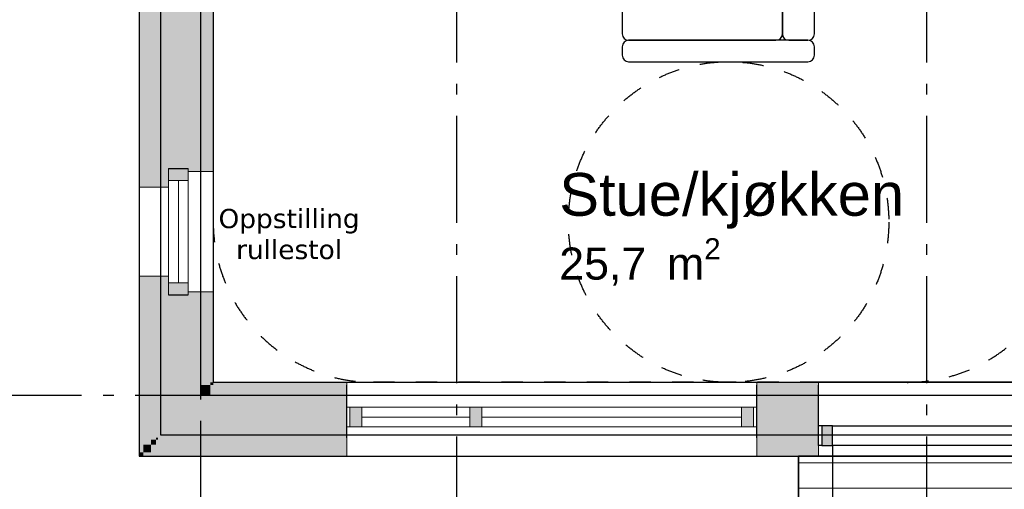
# Model space of a CAD drawing. Header units: millimetres. Extents: x 158466 to 263668, y 129175 to 189280.
# Tile 13 of 55: x 182113 to 186723, y 154833 to 157030. Entities that reach past the tile are written whole.
import ezdxf
from ezdxf.enums import TextEntityAlignment as Align

# ---------------------------------------------------------------- set-up
doc = ezdxf.new("R2010")
doc.units = ezdxf.units.MM
doc.header["$LTSCALE"] = 0.5
doc.header["$MEASUREMENT"] = 0
for name, pattern in [('Akselinje', [1500, 1000, -200, 100, -200]), ('Over snittplan', [520, 300, -100, 20, -100]), ('PLINE', [0]), ('Stipling', [400, 200, -200])]:
    doc.linetypes.add(name, pattern=pattern)
for name, color, linetype in [('0(Nye konstruksjoner)', 7, 'Continuous'), ('23-- Yttervegger (Skravur)(Nye konstruksjoner)', 7, 'Continuous'), ('23-- Yttervegger(Nye konstruksjoner)', 7, 'Continuous'), ('244- Vinduer_ dører_ foldevegger(Nye konstruksjoner)', 7, 'Continuous'), ('25-- Dekker(Nye konstruksjoner)', 7, 'Continuous'), ('251- Frittbærende dekker(Nye konstruksjoner)', 7, 'Continuous'), ('252- Gulv på grunn_ bunnplate(Nye konstruksjoner)', 7, 'Continuous'), ('68-- Inventar (løst)(Nye konstruksjoner)', 7, 'Continuous'), ('822- Modullinjer(Nye konstruksjoner)', 7, 'Continuous'), ('862- M___BTA(Nye konstruksjoner)', 7, 'Continuous'), ('862- M___BTA(Polylinje)(Nye konstruksjoner)', 7, 'Continuous'), ('862- M___BTA(Tekst)(Nye konstruksjoner)', 7, 'Continuous'), ('862- M___Nettoareal(Nye konstruksjoner)', 7, 'Continuous'), ('862- M___Nettoareal(Polylinje)(Nye konstruksjoner)', 7, 'Continuous'), ('862- M___Nettoareal(Tekst)(Nye konstruksjoner)', 7, 'Continuous'), ('878- Annen overflate_visuell informasjon_snusirkler(Nye konstruksjoner)', 7, 'Continuous')]:
    doc.layers.add(name, color=color, linetype=linetype)
for name, color, linetype, lineweight in [('234- Vinduer_ dører_ porter(Nye konstruksjoner)', 7, 'Continuous', 0), ('235- Utvendig kledning og overflate(Nye konstruksjoner)', 7, 'Continuous', 0), ('236- Innvendig kledning og overflate(Nye konstruksjoner)', 7, 'Continuous', 0), ('255- Gulvoverflate(Nye konstruksjoner)', 7, 'Continuous', 0)]:
    doc.layers.add(name, color=color, linetype=linetype, lineweight=lineweight)
doc.styles.add('GENERATED_STYLE_1', font='arial.ttf')
doc.styles.add('GENERATED_STYLE_2', font='verdana.ttf')
doc.styles.add('GENERATED_STYLE_3', font='arialbd.ttf')

# ---------------------------------------------------------------- blocks, each defined once
blk = doc.blocks.new('Leilighet 3_102_1_1', base_point=(184208.9, 153807))
at = {"layer": '862- M___Nettoareal(Polylinje)(Nye konstruksjoner)', "flags": 128}
blk.add_lwpolyline([(183018.9, 155333.7), (190533.9, 155333.7), (190533.9, 162833.7), (183018.9, 162833.7)], close=True, dxfattribs=at)
at = {"layer": '862- M___Nettoareal(Tekst)(Nye konstruksjoner)', "style": 'GENERATED_STYLE_1'}
for tag, height, p in [('DUMMY_861', 300, (185146.8, 154160.6)), ('ROOM_NAME', 300, (183271, 154092)), ('DUMMY_862', 150, (183271, 153689.2))]:
    blk.add_attdef(tag, text='', height=height, dxfattribs=at).set_placement(p, align=Align.TOP_LEFT)
blk = doc.blocks.new('BTA 1. etasje ca.__2_1', base_point=(161043, 155616.6))
at = {"layer": '862- M___BTA(Polylinje)(Nye konstruksjoner)', "linetype": 'PLINE', "flags": 128}
blk.add_lwpolyline([(176252.9, 165107.7), (184002.9, 165107.7), (184002.9, 163179.7), (182672.9, 163179.7), (182672.9, 154987.7), (198644.9, 154987.7), (198644.9, 163179.7), (196044.9, 163179.7), (196044.9, 165549.7), (194744.9, 165549.7), (194744.9, 171289.7), (194444.9, 171289.7), (194444.9, 183279.7), (186072.9, 183279.7), (186072.9, 180779.7), (184444.9, 180779.7), (184444.9, 181079.7), (176252.9, 181079.7)], close=True, dxfattribs=at)
at = {"layer": '862- M___BTA(Tekst)(Nye konstruksjoner)', "style": 'GENERATED_STYLE_1'}
for tag, height, p in [('DUMMY_861', 250, (162326.2, 155970.1)), ('ROOM_NAME', 250, (159759.8, 155913)), ('DUMMY_862', 200, (159759.8, 155577.3))]:
    blk.add_attdef(tag, text='', height=height, dxfattribs=at).set_placement(p, align=Align.TOP_LEFT)
blk = doc.blocks.new('Terrasse_102_15_1', base_point=(187566.5, 154303.9))
at = {"layer": '862- M___Nettoareal(Polylinje)(Nye konstruksjoner)', "linetype": 'PLINE', "flags": 128}
blk.add_lwpolyline([(190658.9, 151987.7), (190658.9, 154987.7), (185759.1, 154987.7), (185759.1, 151987.7)], close=True, dxfattribs=at)
at = {"layer": '862- M___Nettoareal(Tekst)(Nye konstruksjoner)', "style": 'GENERATED_STYLE_1'}
for tag, height, p in [('DUMMY_861', 200, (188092.4, 154578.9)), ('ROOM_NAME', 200, (187040.6, 154533.2)), ('DUMMY_862', 150, (187040.6, 154264.6))]:
    blk.add_attdef(tag, text='', height=height, dxfattribs=at).set_placement(p, align=Align.TOP_LEFT)
blk = doc.blocks.new('Stue_kjøkken_101_32_1', base_point=(183390.5, 159234.5))
at = {"layer": '862- M___Nettoareal(Polylinje)(Nye konstruksjoner)', "linetype": 'PLINE', "flags": 128}
blk.add_lwpolyline([(183018.9, 158933.7), (183018.9, 155333.7), (190533.9, 155333.7), (190533.9, 158431), (187783.5, 158431), (187783.5, 158933.7)], close=True, dxfattribs=at)
at = {"layer": '862- M___Nettoareal(Tekst)(Nye konstruksjoner)', "insert": (184639.2, 156008), "char_height": 150, "attachment_point": 1, "style": 'GENERATED_STYLE_1'}
blk.add_mtext('\\A1;{\\pql;\\pt0,24100;\\fArial|b0|i0|c0|p0;\\W1.000000;25,7\\fArial|b0|i0|c0|p0;\\W1.000000;\\A1{\\H.66x;\\S^  ;}\\fArial|b0|i0|c0|p0;\\W1.000000; m\\fArial|b0|i0|c0|p0;\\W1.000000;\\A1{\\H.66x;\\S2^  ;}}', dxfattribs=at)
at = {"layer": '862- M___Nettoareal(Tekst)(Nye konstruksjoner)', "style": 'GENERATED_STYLE_1'}
for tag, height, p in [('DUMMY_861', 200, (186224.6, 156358.7)), ('ROOM_NAME', 200, (184639.2, 156313)), ('DUMMY_862', 150, (184639.2, 156044.4))]:
    blk.add_attdef(tag, text='', height=height, dxfattribs=at).set_placement(p, align=Align.TOP_LEFT)
blk = doc.blocks.new('Vindu[1]_1')
at = {"layer": '23-- Yttervegger (Skravur)(Nye konstruksjoner)', "linetype": 'Continuous'}
for points in [[(182901.9, 156333.7), (182809.9, 156333.7), (182809.9, 156277.7), (182901.9, 156277.7)], [(182809.9, 155743.7), (182901.9, 155743.7), (182901.9, 155799.7), (182809.9, 155799.7)]]:
    blk.add_hatch(color=256, dxfattribs=at).paths.add_polyline_path(points)
at = {"layer": '234- Vinduer_ dører_ porter(Nye konstruksjoner)', "linetype": 'PLINE'}
for p, q in [((182809.9, 156277.7), (182809.9, 156333.7)), ((182901.9, 156333.7), (182901.9, 156277.7)), ((183018.9, 156320.7), (183018.9, 155756.7)), ((182901.9, 156277.7), (182809.9, 156277.7)), ((182809.9, 155799.7), (182809.9, 156277.7)), ((182855.9, 156277.7), (182855.9, 155799.7)), ((182901.9, 156277.7), (182901.9, 155799.7)), ((182672.9, 156246.7), (182672.9, 155830.7)), ((182809.9, 155743.7), (182809.9, 155799.7)), ((182809.9, 155799.7), (182901.9, 155799.7)), ((182901.9, 155799.7), (182901.9, 155743.7))]:
    blk.add_line(p, q, dxfattribs=at)
at = {"layer": '235- Utvendig kledning og overflate(Nye konstruksjoner)', "linetype": 'PLINE'}
for p, q in [((182672.9, 156333.7), (182672.9, 156246.7)), ((182809.9, 156246.7), (182672.9, 156246.7)), ((182672.9, 155743.7), (182672.9, 155830.7)), ((182809.9, 155830.7), (182672.9, 155830.7))]:
    blk.add_line(p, q, dxfattribs=at)
at = {"layer": '236- Innvendig kledning og overflate(Nye konstruksjoner)', "linetype": 'PLINE'}
for p, q in [((182901.9, 156320.7), (183018.9, 156320.7)), ((183018.9, 156333.7), (183018.9, 156320.7)), ((182901.9, 155756.7), (183018.9, 155756.7)), ((183018.9, 155743.7), (183018.9, 155756.7))]:
    blk.add_line(p, q, dxfattribs=at)
at = {"layer": '244- Vinduer_ dører_ foldevegger(Nye konstruksjoner)', "linetype": 'PLINE'}
for p, q in [((182809.9, 156333.7), (182901.9, 156333.7)), ((182809.9, 156333.7), (182901.9, 156333.7)), ((182809.9, 155743.7), (182901.9, 155743.7)), ((182809.9, 155743.7), (182901.9, 155743.7))]:
    blk.add_line(p, q, dxfattribs=at)
blk = doc.blocks.new('Vindu med sidefelt[17]_1')
at = {"layer": '23-- Yttervegger (Skravur)(Nye konstruksjoner)', "linetype": 'Continuous'}
for points in [[(183658.9, 155216.7), (183658.9, 155124.7), (183714.9, 155124.7), (183714.9, 155216.7)], [(184248.9, 155124.7), (184248.9, 155216.7), (184220.9, 155216.7), (184220.9, 155124.7)], [(184248.9, 155216.7), (184248.9, 155124.7), (184276.9, 155124.7), (184276.9, 155216.7)], [(185548.9, 155124.7), (185548.9, 155216.7), (185492.9, 155216.7), (185492.9, 155124.7)]]:
    blk.add_hatch(color=256, dxfattribs=at).paths.add_polyline_path(points)
at = {"layer": '234- Vinduer_ dører_ porter(Nye konstruksjoner)', "linetype": 'PLINE'}
for p, q in [((183643.9, 155333.7), (185563.9, 155333.7)), ((183643.9, 155216.7), (183658.9, 155216.7)), ((183658.9, 155216.7), (183714.9, 155216.7)), ((183658.9, 155124.7), (183658.9, 155216.7)), ((183714.9, 155216.7), (183714.9, 155124.7)), ((183714.9, 155216.7), (184220.9, 155216.7)), ((184220.9, 155124.7), (184220.9, 155216.7)), ((184220.9, 155216.7), (184248.9, 155216.7)), ((184248.9, 155216.7), (184276.9, 155216.7)), ((184276.9, 155216.7), (184276.9, 155124.7)), ((184276.9, 155216.7), (185492.9, 155216.7)), ((185492.9, 155124.7), (185492.9, 155216.7)), ((185492.9, 155216.7), (185548.9, 155216.7)), ((185548.9, 155216.7), (185563.9, 155216.7)), ((185548.9, 155124.7), (185548.9, 155216.7)), ((183714.9, 155170.7), (184220.9, 155170.7)), ((184276.9, 155170.7), (185492.9, 155170.7)), ((183658.9, 155124.7), (183643.9, 155124.7)), ((183714.9, 155124.7), (183658.9, 155124.7)), ((184220.9, 155124.7), (183714.9, 155124.7)), ((184248.9, 155124.7), (184220.9, 155124.7)), ((184276.9, 155124.7), (184248.9, 155124.7)), ((185492.9, 155124.7), (184276.9, 155124.7)), ((185548.9, 155124.7), (185492.9, 155124.7)), ((185563.9, 155124.7), (185548.9, 155124.7)), ((183643.9, 154987.7), (185563.9, 154987.7))]:
    blk.add_line(p, q, dxfattribs=at)
at = {"layer": '235- Utvendig kledning og overflate(Nye konstruksjoner)', "linetype": 'PLINE'}
for p, q in [((183643.9, 155065.7), (183643.9, 155074.7)), ((183643.9, 155042.7), (183643.9, 155065.7)), ((185563.9, 155065.7), (185563.9, 155074.7)), ((185563.9, 155042.7), (185563.9, 155065.7)), ((183643.9, 155006.7), (183643.9, 155042.7)), ((183643.9, 154987.7), (183643.9, 155006.7)), ((185563.9, 155006.7), (185563.9, 155042.7)), ((185563.9, 154987.7), (185563.9, 155006.7))]:
    blk.add_line(p, q, dxfattribs=at)
at = {"layer": '236- Innvendig kledning og overflate(Nye konstruksjoner)', "linetype": 'PLINE'}
for p, q in [((183643.9, 155320.7), (183643.9, 155333.7)), ((185563.9, 155320.7), (185563.9, 155333.7))]:
    blk.add_line(p, q, dxfattribs=at)
at = {"layer": '244- Vinduer_ dører_ foldevegger(Nye konstruksjoner)', "linetype": 'PLINE'}
for p, q in [((183643.9, 155272.7), (183643.9, 155320.7)), ((185563.9, 155272.7), (185563.9, 155320.7)), ((183643.9, 155216.7), (183643.9, 155272.7)), ((185563.9, 155216.7), (185563.9, 155272.7)), ((183643.9, 155124.7), (183643.9, 155216.7)), ((183643.9, 155124.7), (183643.9, 155216.7)), ((185563.9, 155124.7), (185563.9, 155216.7)), ((185563.9, 155124.7), (185563.9, 155216.7)), ((183643.9, 155074.7), (183643.9, 155124.7)), ((185563.9, 155074.7), (185563.9, 155124.7))]:
    blk.add_line(p, q, dxfattribs=at)
blk = doc.blocks.new('Dør[20]_1')
at = {"layer": '23-- Yttervegger (Skravur)(Nye konstruksjoner)', "linetype": 'Continuous'}
for points in [[(185868.9, 155037.7), (185918.9, 155037.7), (185918.9, 155129.7), (185868.9, 155129.7)], [(186958.9, 155129.7), (186908.9, 155129.7), (186908.9, 155037.7), (186958.9, 155037.7)]]:
    blk.add_hatch(color=256, dxfattribs=at).paths.add_polyline_path(points)
at = {"layer": '234- Vinduer_ dører_ porter(Nye konstruksjoner)', "linetype": 'PLINE'}
blk.add_arc((185918.9, 155037.7), 990, 270, 0, dxfattribs=at)
at = {"layer": '235- Utvendig kledning og overflate(Nye konstruksjoner)', "linetype": 'PLINE'}
for p, q in [((185853.9, 155065.7), (185853.9, 155074.7)), ((185853.9, 155065.7), (185853.9, 155074.7)), ((185853.9, 155042.7), (185853.9, 155065.7)), ((185853.9, 155042.7), (185853.9, 155065.7)), ((186973.9, 155065.7), (186973.9, 155074.7)), ((186973.9, 155065.7), (186973.9, 155074.7)), ((186973.9, 155042.7), (186973.9, 155065.7)), ((186973.9, 155042.7), (186973.9, 155065.7)), ((185853.9, 155037.7), (185853.9, 155042.7)), ((185853.9, 155037.7), (185853.9, 155042.7)), ((185853.9, 155006.7), (185853.9, 155037.7)), ((185853.9, 154987.7), (185853.9, 155006.7)), ((186973.9, 155037.7), (186973.9, 155042.7)), ((186973.9, 155037.7), (186973.9, 155042.7)), ((186973.9, 155006.7), (186973.9, 155037.7)), ((186973.9, 154987.7), (186973.9, 155006.7))]:
    blk.add_line(p, q, dxfattribs=at)
at = {"layer": '236- Innvendig kledning og overflate(Nye konstruksjoner)', "linetype": 'PLINE'}
for p, q in [((185853.9, 155320.7), (185853.9, 155333.7)), ((186973.9, 155320.7), (186973.9, 155333.7))]:
    blk.add_line(p, q, dxfattribs=at)
at = {"layer": '244- Vinduer_ dører_ foldevegger(Nye konstruksjoner)', "linetype": 'PLINE'}
for p, q in [((186973.9, 155333.7), (185853.9, 155333.7)), ((185853.9, 155272.7), (185853.9, 155320.7)), ((186973.9, 155272.7), (186973.9, 155320.7)), ((185853.9, 155129.7), (185853.9, 155272.7)), ((186973.9, 155129.7), (186973.9, 155272.7)), ((185868.9, 155129.7), (185853.9, 155129.7)), ((185853.9, 155037.7), (185853.9, 155129.7)), ((185853.9, 155074.7), (185853.9, 155129.7)), ((185853.9, 155074.7), (185853.9, 155129.7)), ((185918.9, 155129.7), (185868.9, 155129.7)), ((185868.9, 155129.7), (185868.9, 155037.7)), ((185918.9, 155129.7), (186908.9, 155129.7)), ((185918.9, 155037.7), (185918.9, 155129.7)), ((186958.9, 155129.7), (186908.9, 155129.7)), ((186908.9, 155129.7), (186908.9, 155037.7)), ((186958.9, 155129.7), (186973.9, 155129.7)), ((186958.9, 155037.7), (186958.9, 155129.7)), ((186973.9, 155037.7), (186973.9, 155129.7)), ((186973.9, 155074.7), (186973.9, 155129.7)), ((186973.9, 155074.7), (186973.9, 155129.7)), ((185868.9, 155037.7), (185853.9, 155037.7)), ((185868.9, 155037.7), (185918.9, 155037.7)), ((186908.9, 155037.7), (185918.9, 155037.7)), ((185918.9, 155037.7), (185918.9, 154047.7)), ((186908.9, 155037.7), (186958.9, 155037.7)), ((186958.9, 155037.7), (186973.9, 155037.7)), ((186973.9, 154987.7), (185853.9, 154987.7))]:
    blk.add_line(p, q, dxfattribs=at)
blk = doc.blocks.new('Sofa 01[49]_1', base_point=(185833.9, 158833.7))
at = {"layer": '68-- Inventar (løst)(Nye konstruksjoner)', "linetype": 'PLINE'}
for p, q in [((185803.9, 158833.7), (184963.9, 158833.7)), ((184933.9, 158803.7), (184933.9, 158763.7)), ((185833.9, 158763.7), (185833.9, 158803.7)), ((184933.9, 158703.7), (184933.9, 157863.7)), ((184933.9, 158703.7), (184933.9, 156963.7)), ((185653.9, 158733.7), (184963.9, 158733.7)), ((185653.9, 158733.7), (184963.9, 158733.7)), ((184963.9, 158733.7), (185803.9, 158733.7)), ((185683.9, 157863.7), (185683.9, 158703.7)), ((185683.9, 156963.7), (185683.9, 158703.7)), ((185683.9, 158703.7), (185683.9, 156963.7)), ((185803.9, 158733.7), (185713.9, 158733.7)), ((185833.9, 156963.7), (185833.9, 158703.7)), ((184963.9, 157833.7), (185653.9, 157833.7)), ((185653.9, 157833.7), (184963.9, 157833.7)), ((184933.9, 157803.7), (184933.9, 156963.7)), ((185683.9, 156963.7), (185683.9, 157803.7)), ((184933.9, 156903.7), (184933.9, 156863.7)), ((184963.9, 156933.7), (185653.9, 156933.7)), ((184963.9, 156933.7), (185653.9, 156933.7)), ((185803.9, 156933.7), (184963.9, 156933.7)), ((185713.9, 156933.7), (185803.9, 156933.7)), ((185833.9, 156863.7), (185833.9, 156903.7)), ((184963.9, 156833.7), (185803.9, 156833.7))]:
    blk.add_line(p, q, dxfattribs=at)
for centre, start, end in [((184963.9, 158803.7), 90, 180), ((185803.9, 158803.7), 0, 90), ((184963.9, 158763.7), 180, 270), ((185803.9, 158763.7), 270, 0), ((184963.9, 158703.7), 90, 180), ((184963.9, 158703.7), 90, 180), ((185653.9, 158703.7), 0, 90), ((185653.9, 158703.7), 0, 90), ((185713.9, 158703.7), 90, 180), ((185803.9, 158703.7), 0, 90), ((184963.9, 157863.7), 180, 270), ((185653.9, 157863.7), 270, 0), ((184963.9, 157803.7), 90, 180), ((185653.9, 157803.7), 0, 90), ((184963.9, 156963.7), 180, 270), ((184963.9, 156963.7), 180, 270), ((185653.9, 156963.7), 270, 0), ((185653.9, 156963.7), 270, 0), ((185713.9, 156963.7), 180, 270), ((185803.9, 156963.7), 270, 0), ((184963.9, 156903.7), 90, 180), ((185803.9, 156903.7), 0, 90), ((184963.9, 156863.7), 180, 270), ((185803.9, 156863.7), 270, 0)]:
    blk.add_arc(centre, 30, start, end, dxfattribs=at)
blk = doc.blocks.new('Standard grid marker[254]_1', base_point=(182958.9, 163603.2))
at = {"layer": '822- Modullinjer(Nye konstruksjoner)', "linetype": 'Akselinje'}
blk.add_line((182958.9, 163403.2), (182958.9, 150687.7), dxfattribs=at)
at = {"layer": '822- Modullinjer(Nye konstruksjoner)', "style": 'GENERATED_STYLE_3'}
blk.add_attdef('AC_MarkerText_1', text='', height=350, rotation=360, dxfattribs=at).set_placement((182958.9, 150162.7), align=Align.TOP_CENTER)
blk = doc.blocks.new('Standard grid marker[255]_1', base_point=(171952.9, 155273.7))
at = {"layer": '822- Modullinjer(Nye konstruksjoner)', "linetype": 'Akselinje'}
blk.add_line((172152.9, 155273.7), (202944.9, 155273.7), dxfattribs=at)
at = {"layer": '822- Modullinjer(Nye konstruksjoner)', "style": 'GENERATED_STYLE_3'}
for tag, p in [('AC_MarkerText_1_0', (171452.9, 155448.7)), ('AC_MarkerText_1_1', (203644.9, 155448.7))]:
    blk.add_attdef(tag, text='', height=350, dxfattribs=at).set_placement(p, align=Align.TOP_CENTER)
blk = doc.blocks.new('Standard grid marker[261]_1', base_point=(184158.9, 188279.7))
at = {"layer": '822- Modullinjer(Nye konstruksjoner)', "linetype": 'Akselinje'}
blk.add_line((184158.9, 188079.7), (184158.9, 150687.7), dxfattribs=at)
at = {"layer": '822- Modullinjer(Nye konstruksjoner)', "style": 'GENERATED_STYLE_3'}
for tag, p in [('AC_MarkerText_1_0', (184158.9, 188954.7)), ('AC_MarkerText_1_1', (184158.9, 150162.7))]:
    blk.add_attdef(tag, text='', height=350, rotation=360, dxfattribs=at).set_placement(p, align=Align.TOP_CENTER)
blk = doc.blocks.new('Standard grid marker[262]_1', base_point=(186358.9, 188279.7))
at = {"layer": '822- Modullinjer(Nye konstruksjoner)', "linetype": 'Akselinje'}
blk.add_line((186358.9, 188079.7), (186358.9, 150687.7), dxfattribs=at)
at = {"layer": '822- Modullinjer(Nye konstruksjoner)', "style": 'GENERATED_STYLE_3'}
for tag, p in [('AC_MarkerText_1_0', (186358.9, 188954.7)), ('AC_MarkerText_1_1', (186358.9, 150162.7))]:
    blk.add_attdef(tag, text='', height=350, rotation=360, dxfattribs=at).set_placement(p, align=Align.TOP_CENTER)

msp = doc.modelspace()

# ---------------------------------------------------------------- hatches: boundary and pattern name
at = {"layer": '23-- Yttervegger (Skravur)(Nye konstruksjoner)', "linetype": 'Continuous'}
for points in [[(182672.9, 156333.7), (182691.9, 156333.7), (182691.9, 159293.7), (182672.9, 159293.7)], [(182691.9, 159293.7), (182691.9, 156333.7), (182727.9, 156333.7), (182727.9, 159293.7)], [(182727.9, 156333.7), (182750.9, 156333.7), (182750.9, 159293.7), (182727.9, 159293.7)], [(182750.9, 156333.7), (182759.9, 156333.7), (182759.9, 159293.7), (182750.9, 159293.7)], [(182759.9, 156333.7), (182809.9, 156333.7), (182901.9, 156333.7), (182957.9, 156333.7), (182957.9, 159293.7), (182907.9, 159293.7), (182815.9, 159293.7), (182759.9, 159293.7)], [(182957.9, 156333.7), (183005.9, 156333.7), (183005.9, 159293.7), (182957.9, 159293.7)], [(183018.9, 159293.7), (183005.9, 159293.7), (183005.9, 156333.7), (183018.9, 156333.7)], [(182672.9, 156246.7), (182809.9, 156246.7), (182809.9, 156265.7), (182691.9, 156265.7), (182691.9, 156333.7), (182672.9, 156333.7)], [(182691.9, 156265.7), (182809.9, 156265.7), (182809.9, 156301.7), (182727.9, 156301.7), (182727.9, 156333.7), (182691.9, 156333.7)], [(182727.9, 156301.7), (182809.9, 156301.7), (182809.9, 156324.7), (182750.9, 156324.7), (182750.9, 156333.7), (182727.9, 156333.7)], [(182750.9, 156324.7), (182809.9, 156324.7), (182809.9, 156333.7), (182759.9, 156333.7), (182750.9, 156333.7)], [(183018.9, 156333.7), (183005.9, 156333.7), (182901.9, 156333.7), (182901.9, 156320.7), (183018.9, 156320.7)], [(182672.9, 155743.7), (182691.9, 155743.7), (182691.9, 155811.7), (182809.9, 155811.7), (182809.9, 155830.7), (182672.9, 155830.7)], [(182691.9, 155743.7), (182727.9, 155743.7), (182727.9, 155775.7), (182809.9, 155775.7), (182809.9, 155811.7), (182691.9, 155811.7)], [(182672.9, 155006.7), (182691.9, 155006.7), (182691.9, 155743.7), (182672.9, 155743.7)], [(182691.9, 155743.7), (182691.9, 155042.7), (182727.9, 155042.7), (182727.9, 155743.7)], [(182727.9, 155743.7), (182750.9, 155743.7), (182750.9, 155752.7), (182809.9, 155752.7), (182809.9, 155775.7), (182727.9, 155775.7)], [(182727.9, 155743.7), (182727.9, 155065.7), (182750.9, 155065.7), (182750.9, 155743.7)], [(182750.9, 155743.7), (182759.9, 155743.7), (182809.9, 155743.7), (182809.9, 155752.7), (182750.9, 155752.7)], [(182750.9, 155743.7), (182750.9, 155074.7), (182759.9, 155074.7), (182759.9, 155743.7)], [(182759.9, 155743.7), (182759.9, 155272.7), (182957.9, 155272.7), (182957.9, 155743.7), (182901.9, 155743.7), (182809.9, 155743.7)], [(183018.9, 155756.7), (182901.9, 155756.7), (182901.9, 155743.7), (183005.9, 155743.7), (183018.9, 155743.7)], [(182957.9, 155320.7), (183005.9, 155320.7), (183005.9, 155743.7), (182957.9, 155743.7)], [(183018.9, 155743.7), (183005.9, 155743.7), (183005.9, 155333.7), (183018.9, 155333.7)], [(183018.9, 155333.7), (183005.9, 155320.7), (183018.9, 155320.7)], [(183005.9, 155333.7), (183005.9, 155320.7), (183018.9, 155333.7)], [(183018.9, 155333.7), (183018.9, 155320.7), (183643.9, 155320.7), (183643.9, 155333.7)], [(185563.9, 155333.7), (185563.9, 155320.7), (185853.9, 155320.7), (185853.9, 155333.7)], [(183005.9, 155320.7), (182957.9, 155272.7), (183005.9, 155272.7)], [(182957.9, 155320.7), (182957.9, 155272.7), (183005.9, 155320.7)], [(183005.9, 155272.7), (183643.9, 155272.7), (183643.9, 155320.7), (183005.9, 155320.7)], [(185563.9, 155320.7), (185563.9, 155272.7), (185853.9, 155272.7), (185853.9, 155320.7)], [(182957.9, 155272.7), (182759.9, 155074.7), (182957.9, 155074.7)], [(182759.9, 155272.7), (182759.9, 155074.7), (182957.9, 155272.7)], [(182957.9, 155074.7), (183643.9, 155074.7), (183643.9, 155272.7), (182957.9, 155272.7)], [(185563.9, 155272.7), (185563.9, 155074.7), (185853.9, 155074.7), (185853.9, 155272.7)], [(182750.9, 155065.7), (182727.9, 155042.7), (182750.9, 155042.7)], [(182727.9, 155065.7), (182727.9, 155042.7), (182750.9, 155065.7)], [(182759.9, 155074.7), (182750.9, 155065.7), (182759.9, 155065.7)], [(182750.9, 155074.7), (182750.9, 155065.7), (182759.9, 155074.7)], [(182750.9, 155042.7), (183643.9, 155042.7), (183643.9, 155065.7), (182750.9, 155065.7)], [(182759.9, 155065.7), (183643.9, 155065.7), (183643.9, 155074.7), (182759.9, 155074.7)], [(185563.9, 155074.7), (185563.9, 155065.7), (185853.9, 155065.7), (185853.9, 155074.7)], [(185563.9, 155065.7), (185563.9, 155042.7), (185853.9, 155042.7), (185853.9, 155065.7)], [(182691.9, 155006.7), (182672.9, 154987.7), (182691.9, 154987.7)], [(182672.9, 155006.7), (182672.9, 154987.7), (182691.9, 155006.7)], [(182727.9, 155042.7), (182691.9, 155006.7), (182727.9, 155006.7)], [(182691.9, 155042.7), (182691.9, 155006.7), (182727.9, 155042.7)], [(183643.9, 155006.7), (182691.9, 155006.7), (182691.9, 154987.7), (183643.9, 154987.7)], [(182727.9, 155006.7), (183643.9, 155006.7), (183643.9, 155042.7), (182727.9, 155042.7)], [(185563.9, 155042.7), (185563.9, 155006.7), (185853.9, 155006.7), (185853.9, 155042.7)], [(185853.9, 155006.7), (185563.9, 155006.7), (185563.9, 154987.7), (185853.9, 154987.7)]]:
    msp.add_hatch(color=256, dxfattribs=at).paths.add_polyline_path(points)
at = {"layer": '255- Gulvoverflate(Nye konstruksjoner)', "linetype": 'Continuous'}
h = msp.add_hatch(dxfattribs=at)
h.set_pattern_fill('LINJER_120_MM_0001', color=256, style=0, pattern_type=2)
h.set_pattern_definition([(180, (184239.2, 154477.66), (4e-06, 120), [])])
h.paths.add_polyline_path([(190658.9, 151987.7), (190658.9, 154987.7), (185759.1, 154987.7), (185759.1, 151987.7)])
h = msp.add_hatch(dxfattribs=at)
h.set_pattern_fill('LINJER_120_MM_0001', color=256, style=0, pattern_type=2)
h.set_pattern_definition([(180, (190058.87, 153397.67), (4e-06, 120), [])])
h.paths.add_polyline_path([(190658.9, 152987.7), (190658.9, 154987.7), (185759.1, 154987.7), (185759.1, 152987.7)])

# ---------------------------------------------------------------- linework, layer by layer
at = {"layer": '23-- Yttervegger(Nye konstruksjoner)', "linetype": 'PLINE'}
for p, q in [((182809.9, 156333.7), (182901.9, 156333.7)), ((182809.9, 155743.7), (182901.9, 155743.7)), ((183643.9, 155272.7), (183643.9, 155320.7)), ((185563.9, 155272.7), (185563.9, 155320.7)), ((185853.9, 155272.7), (185853.9, 155320.7)), ((183643.9, 155216.7), (183643.9, 155272.7)), ((185563.9, 155216.7), (185563.9, 155272.7)), ((185853.9, 155129.7), (185853.9, 155272.7)), ((183643.9, 155124.7), (183643.9, 155216.7)), ((185563.9, 155124.7), (185563.9, 155216.7)), ((183643.9, 155074.7), (183643.9, 155124.7)), ((185563.9, 155074.7), (185563.9, 155124.7)), ((185853.9, 155074.7), (185853.9, 155129.7))]:
    msp.add_line(p, q, dxfattribs=at)
at = {"layer": '235- Utvendig kledning og overflate(Nye konstruksjoner)', "linetype": 'PLINE'}
for p, q in [((182672.9, 156333.7), (182672.9, 156246.7)), ((182809.9, 156246.7), (182672.9, 156246.7)), ((182809.9, 155830.7), (182672.9, 155830.7)), ((182672.9, 155743.7), (182672.9, 155830.7)), ((183643.9, 155065.7), (183643.9, 155074.7)), ((183643.9, 155042.7), (183643.9, 155065.7)), ((185563.9, 155065.7), (185563.9, 155074.7)), ((185563.9, 155042.7), (185563.9, 155065.7)), ((185853.9, 155065.7), (185853.9, 155074.7)), ((185853.9, 155042.7), (185853.9, 155065.7)), ((183643.9, 155006.7), (183643.9, 155042.7)), ((183643.9, 154987.7), (183643.9, 155006.7)), ((185563.9, 155006.7), (185563.9, 155042.7)), ((185563.9, 154987.7), (185563.9, 155006.7)), ((185853.9, 155037.7), (185853.9, 155042.7)), ((185853.9, 155006.7), (185853.9, 155037.7)), ((185853.9, 154987.7), (185853.9, 155006.7))]:
    msp.add_line(p, q, dxfattribs=at)
at = {"layer": '235- Utvendig kledning og overflate(Nye konstruksjoner)', "linetype": 'PLINE', "flags": 128}
for points in [[(182672.9, 159293.7), (182672.9, 156333.7)], [(182672.9, 155743.7), (182672.9, 154987.7)], [(182672.9, 154987.7), (182691.9, 154987.7)], [(182691.9, 154987.7), (183643.9, 154987.7)], [(185563.9, 154987.7), (185853.9, 154987.7)]]:
    msp.add_lwpolyline(points, dxfattribs=at)
at = {"layer": '236- Innvendig kledning og overflate(Nye konstruksjoner)', "linetype": 'PLINE'}
for p, q in [((182901.9, 156320.7), (183018.9, 156320.7)), ((183018.9, 156333.7), (183018.9, 156320.7)), ((182901.9, 155756.7), (183018.9, 155756.7)), ((183018.9, 155743.7), (183018.9, 155756.7)), ((183643.9, 155320.7), (183643.9, 155333.7)), ((185563.9, 155320.7), (185563.9, 155333.7)), ((185853.9, 155320.7), (185853.9, 155333.7))]:
    msp.add_line(p, q, dxfattribs=at)
at = {"layer": '236- Innvendig kledning og overflate(Nye konstruksjoner)', "linetype": 'PLINE', "flags": 128}
for points in [[(183018.9, 156333.7), (183018.9, 158933.7)], [(183018.9, 155333.7), (183018.9, 155743.7)], [(183643.9, 155333.7), (183018.9, 155333.7)], [(185853.9, 155333.7), (185563.9, 155333.7)]]:
    msp.add_lwpolyline(points, dxfattribs=at)
at = {"layer": '25-- Dekker(Nye konstruksjoner)', "linetype": 'PLINE', "flags": 128}
msp.add_lwpolyline([(190658.9, 151987.7), (185759.1, 151987.7), (185759.1, 154987.7), (190658.9, 154987.7)], close=True, dxfattribs=at)
at = {"layer": '25-- Dekker(Nye konstruksjoner)', "linetype": 'Over snittplan', "flags": 128}
msp.add_lwpolyline([(190658.9, 152987.7), (185759.1, 152987.7), (185759.1, 154987.7), (190658.9, 154987.7)], close=True, dxfattribs=at)
at = {"layer": '251- Frittbærende dekker(Nye konstruksjoner)', "linetype": 'PLINE', "flags": 128}
msp.add_lwpolyline([(182958.9, 155273.7), (198358.9, 155273.7), (198358.9, 162893.7), (182958.9, 162893.7)], close=True, dxfattribs=at)
at = {"layer": '252- Gulv på grunn_ bunnplate(Nye konstruksjoner)', "linetype": 'PLINE', "flags": 128}
msp.add_lwpolyline([(194786.9, 171264.7), (194344.9, 171264.7), (194344.9, 183179.7), (186172.9, 183179.7), (186172.9, 180679.7), (184344.9, 180679.7), (184344.9, 180979.7), (176352.9, 180979.7), (176352.9, 165207.7), (184102.9, 165207.7), (184102.9, 163079.7), (182772.9, 163079.7), (182772.9, 155087.7), (198544.9, 155087.7), (198544.9, 163079.7), (195944.9, 163079.7), (195944.9, 165449.7), (194786.9, 165449.7)], close=True, dxfattribs=at)
msp.add_lwpolyline([(194786.9, 171264.7), (194344.9, 171264.7), (194344.9, 183179.7), (186172.9, 183179.7), (186172.9, 180679.7), (184344.9, 180679.7), (184344.9, 180979.7), (176352.9, 180979.7), (176352.9, 165207.7), (184102.9, 165207.7), (184102.9, 163079.7), (182772.9, 163079.7), (182772.9, 155087.7), (198544.9, 155087.7), (198544.9, 163079.7), (195944.9, 163079.7), (195944.9, 165449.7), (194786.9, 165449.7)], close=True, dxfattribs=at)
at = {"layer": '878- Annen overflate_visuell informasjon_snusirkler(Nye konstruksjoner)', "linetype": 'Stipling'}
for points in [[(183018.9, 158933.7), (183018.9, 156115.8)], [(186268.1, 155333.7), (183769.8, 155333.7)]]:
    msp.add_lwpolyline(points, dxfattribs=at)
msp.add_circle((185432.3, 156083.7), 750, dxfattribs=at)
for centre, start, end in [((183769.8, 156084.4), 179.6219, 270), ((186268.1, 156084.4), 270, 0.3781)]:
    msp.add_arc(centre, 750.8, start, end, dxfattribs=at)

# ---------------------------------------------------------------- block references
at = {"layer": '244- Vinduer_ dører_ foldevegger(Nye konstruksjoner)', "linetype": 'PLINE'}
for name in ['Vindu[1]_1', 'Vindu med sidefelt[17]_1', 'Dør[20]_1']:
    msp.add_blockref(name, (0, 0), dxfattribs=at)
at = {"layer": '68-- Inventar (løst)(Nye konstruksjoner)', "linetype": 'PLINE'}
msp.add_blockref('Sofa 01[49]_1', (185833.9, 158833.7), dxfattribs=at)
at = {"layer": '822- Modullinjer(Nye konstruksjoner)', "linetype": 'PLINE'}
for name, p in [('Standard grid marker[261]_1', (184158.9, 188279.7)), ('Standard grid marker[262]_1', (186358.9, 188279.7)), ('Standard grid marker[254]_1', (182958.9, 163603.2)), ('Standard grid marker[255]_1', (171952.9, 155273.7))]:
    msp.add_blockref(name, p, dxfattribs=at)
at = {"layer": '862- M___BTA(Nye konstruksjoner)', "linetype": 'Continuous'}
msp.add_blockref('BTA 1. etasje ca.__2_1', (161043, 155616.6), dxfattribs=at)
at = {"layer": '862- M___Nettoareal(Nye konstruksjoner)', "linetype": 'Continuous'}
for name, p in [('Leilighet 3_102_1_1', (184208.9, 153807)), ('Terrasse_102_15_1', (187566.5, 154303.9))]:
    msp.add_blockref(name, p, dxfattribs=at)
ref = msp.add_blockref('Stue_kjøkken_101_32_1', (183390.5, 159234.5), dxfattribs=at)
ref.add_attrib('ROOM_NAME', 'Stue/kjøkken', dxfattribs={"layer": '862- M___Nettoareal(Tekst)(Nye konstruksjoner)', "color": 7, "height": 200, "style": 'GENERATED_STYLE_1'}).set_placement((184639.2, 156313), align=Align.TOP_LEFT)

# ---------------------------------------------------------------- texts
at = {"layer": '0(Nye konstruksjoner)', "linetype": 'Continuous', "insert": (183374.1, 155908.4), "char_height": 90, "attachment_point": 8, "line_spacing_factor": 0.966296, "style": 'GENERATED_STYLE_2'}
msp.add_mtext('\\A1;{\\pqc;\\fVerdana|b0|i0|c0|p0;\\W1.000000;Oppstilling\\P\\pqc;\\fVerdana|b0|i0|c0|p0;\\W1.000000;rullestol}', dxfattribs=at)

doc.saveas('drawing.dxf')
